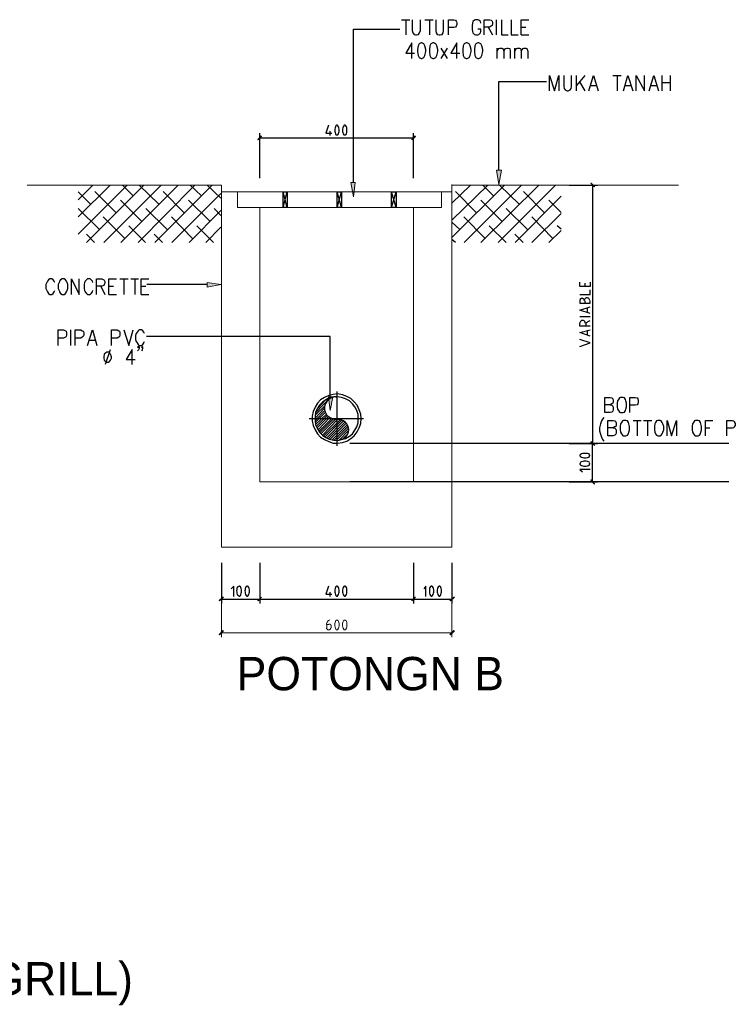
# Model space of a CAD drawing. Header units: millimetres. Extents: x 0 to 420, y 0 to 297.
# Tile 46 of 49: x 266 to 328, y 158 to 243. Entities that reach past the tile are written whole.
import ezdxf

# ---------------------------------------------------------------- set-up
doc = ezdxf.new("R2010")
doc.units = ezdxf.units.MM
for name, color, linetype in [('FILL_000000', 7, 'Continuous'), ('LINE_000000', 7, 'Continuous'), ('TEXT', 7, 'Continuous')]:
    doc.layers.add(name, color=color, linetype=linetype)

msp = doc.modelspace()

# ---------------------------------------------------------------- hatches: boundary and pattern name
at = {"layer": 'FILL_000000'}
h = msp.add_hatch(color=7, dxfattribs=at)
h.dxf.hatch_style = 1
h.paths.add_polyline_path([(286.724, 232.833), (286.47, 232.495), (286.427, 232.537), (286.724, 232.833)])
h = msp.add_hatch(color=7, dxfattribs=at)
h.dxf.hatch_style = 1
h.paths.add_polyline_path([(286.766, 232.791), (286.724, 232.833), (286.47, 232.495), (286.766, 232.791)])
h = msp.add_hatch(color=7, dxfattribs=at)
h.dxf.hatch_style = 1
h.paths.add_polyline_path([(299.72, 232.537), (299.72, 232.495), (300.016, 232.833), (299.72, 232.537)])
h = msp.add_hatch(color=7, dxfattribs=at)
h.dxf.hatch_style = 1
h.paths.add_polyline_path([(299.72, 232.495), (300.016, 232.833), (300.059, 232.791), (299.72, 232.495)])
h = msp.add_hatch(color=7, dxfattribs=at)
h.dxf.hatch_style = 1
h.paths.add_polyline_path([(307.467, 229.87), (307.044, 229.87), (307.255, 228.642), (307.467, 229.87)])
h = msp.add_hatch(color=7, dxfattribs=at)
h.dxf.hatch_style = 1
h.paths.add_polyline_path([(294.852, 228.812), (294.471, 228.812), (294.682, 227.584), (294.852, 228.812)])
h = msp.add_hatch(color=7, dxfattribs=at)
h.dxf.hatch_style = 1
h.paths.add_polyline_path([(315.51, 228.431), (315.51, 228.473), (315.172, 228.769), (315.51, 228.431)])
h = msp.add_hatch(color=7, dxfattribs=at)
h.dxf.hatch_style = 1
h.paths.add_polyline_path([(315.51, 228.473), (315.172, 228.769), (315.214, 228.769), (315.51, 228.473)])
h = msp.add_hatch(color=7, dxfattribs=at)
h.dxf.hatch_style = 1
h.paths.add_polyline_path([(282.067, 219.795), (282.067, 220.176), (283.252, 220.006), (282.067, 219.795)])
h = msp.add_hatch(color=7, dxfattribs=at)
h.dxf.hatch_style = 1
h.paths.add_polyline_path([(292.523, 210.312), (292.904, 210.312), (292.693, 209.127), (292.523, 210.312)])
h = msp.add_hatch(color=7, dxfattribs=at)
h.dxf.hatch_style = 1
h.paths.add_polyline_path([(315.51, 206.163), (315.172, 206.417), (315.214, 206.46), (315.51, 206.163)])
h = msp.add_hatch(color=7, dxfattribs=at)
h.dxf.hatch_style = 1
h.paths.add_polyline_path([(315.214, 206.46), (315.172, 206.417), (315.51, 206.163), (315.214, 206.46)])
h = msp.add_hatch(color=7, dxfattribs=at)
h.dxf.hatch_style = 1
h.paths.add_polyline_path([(315.51, 206.121), (315.51, 206.163), (315.172, 206.417), (315.51, 206.121)])
h = msp.add_hatch(color=7, dxfattribs=at)
h.dxf.hatch_style = 1
h.paths.add_polyline_path([(315.172, 206.417), (315.51, 206.163), (315.51, 206.121), (315.172, 206.417)])
h = msp.add_hatch(color=7, dxfattribs=at)
h.dxf.hatch_style = 1
h.paths.add_polyline_path([(315.214, 203.158), (315.172, 203.115), (315.51, 202.819), (315.214, 203.158)])
h = msp.add_hatch(color=7, dxfattribs=at)
h.dxf.hatch_style = 1
h.paths.add_polyline_path([(315.172, 203.115), (315.51, 202.819), (315.51, 202.777), (315.172, 203.115)])
h = msp.add_hatch(color=7, dxfattribs=at)
h.dxf.hatch_style = 1
h.paths.add_polyline_path([(283.422, 193.04), (283.125, 192.701), (283.083, 192.744), (283.422, 193.04)])
h = msp.add_hatch(color=7, dxfattribs=at)
h.dxf.hatch_style = 1
h.paths.add_polyline_path([(283.464, 193.04), (283.422, 193.04), (283.125, 192.701), (283.464, 193.04)])
h = msp.add_hatch(color=7, dxfattribs=at)
h.dxf.hatch_style = 1
h.paths.add_polyline_path([(286.427, 192.744), (286.47, 192.701), (286.766, 193.04), (286.427, 192.744)])
h = msp.add_hatch(color=7, dxfattribs=at)
h.dxf.hatch_style = 1
h.paths.add_polyline_path([(286.766, 193.04), (286.47, 192.701), (286.427, 192.744), (286.766, 193.04)])
h = msp.add_hatch(color=7, dxfattribs=at)
h.dxf.hatch_style = 1
h.paths.add_polyline_path([(286.47, 192.701), (286.766, 193.04), (286.47, 192.701)])
h = msp.add_hatch(color=7, dxfattribs=at)
h.dxf.hatch_style = 1
h.paths.add_polyline_path([(299.72, 192.744), (299.72, 192.701), (300.016, 193.04), (299.72, 192.744)])
h = msp.add_hatch(color=7, dxfattribs=at)
h.dxf.hatch_style = 1
h.paths.add_polyline_path([(299.72, 192.701), (300.016, 193.04), (300.059, 193.04), (299.72, 192.701)])
h = msp.add_hatch(color=7, dxfattribs=at)
h.dxf.hatch_style = 1
h.paths.add_polyline_path([(300.059, 193.04), (300.016, 193.04), (299.72, 192.701), (300.059, 193.04)])
h = msp.add_hatch(color=7, dxfattribs=at)
h.dxf.hatch_style = 1
h.paths.add_polyline_path([(300.016, 193.04), (299.72, 192.701), (299.72, 192.744), (300.016, 193.04)])
h = msp.add_hatch(color=7, dxfattribs=at)
h.dxf.hatch_style = 1
h.paths.add_polyline_path([(303.022, 192.744), (303.064, 192.701), (303.361, 193.04), (303.022, 192.744)])
h = msp.add_hatch(color=7, dxfattribs=at)
h.dxf.hatch_style = 1
h.paths.add_polyline_path([(303.064, 192.701), (303.361, 193.04), (303.403, 193.04), (303.064, 192.701)])
h = msp.add_hatch(color=7, dxfattribs=at)
h.dxf.hatch_style = 1
h.paths.add_polyline_path([(283.422, 190.161), (283.125, 189.78), (283.083, 189.823), (283.422, 190.161)])
h = msp.add_hatch(color=7, dxfattribs=at)
h.dxf.hatch_style = 1
h.paths.add_polyline_path([(283.464, 190.119), (283.422, 190.161), (283.125, 189.78), (283.464, 190.119)])
h = msp.add_hatch(color=7, dxfattribs=at)
h.dxf.hatch_style = 1
h.paths.add_polyline_path([(303.022, 189.823), (303.064, 189.78), (303.361, 190.161), (303.022, 189.823)])
h = msp.add_hatch(color=7, dxfattribs=at)
h.dxf.hatch_style = 1
h.paths.add_polyline_path([(303.064, 189.78), (303.361, 190.161), (303.403, 190.119), (303.064, 189.78)])

# ---------------------------------------------------------------- linework, layer by layer
at = {"layer": 'LINE_000000', "lineweight": 25}
for p, q in [((298.831, 242.866), (299.551, 242.866)), ((299.212, 242.866), (299.212, 241.554)), ((300.863, 242.866), (301.583, 242.866)), ((301.244, 242.866), (301.244, 241.554)), ((306.324, 242.231), (306.705, 241.554)), ((307.044, 241.554), (307.044, 242.866)), ((309.16, 242.231), (309.584, 242.231)), ((309.16, 241.554), (309.838, 241.554)), ((302.26, 239.522), (302.81, 240.411)), ((302.81, 239.522), (302.26, 240.411)), ((307.086, 239.522), (307.086, 240.411)), ((308.61, 239.522), (308.61, 240.411)), ((313.944, 236.728), (313.944, 238.04)), ((314.664, 238.04), (313.944, 237.194)), ((317.077, 238.04), (317.796, 238.04)), ((317.458, 238.04), (317.458, 236.728)), ((321.352, 236.728), (321.352, 238.04)), ((322.03, 238.04), (322.03, 236.728)), ((314.198, 237.49), (314.664, 236.728)), ((315.172, 237.194), (315.68, 237.194)), ((318.135, 237.194), (318.643, 237.194)), ((320.379, 237.194), (320.887, 237.194)), ((321.352, 237.448), (322.03, 237.448)), ((286.597, 229.193), (286.597, 233.087)), ((292.65, 233.257), (292.65, 232.876)), ((299.889, 229.193), (299.889, 233.087)), ((286.597, 232.664), (299.889, 232.664)), ((270.933, 227.33), (272.203, 228.6)), ((270.933, 225.848), (273.685, 228.6)), ((270.933, 224.367), (275.167, 228.6)), ((271.653, 223.647), (276.606, 228.6)), ((273.135, 223.647), (278.088, 228.6)), ((274.616, 223.647), (279.569, 228.6)), ((275.675, 227.669), (274.743, 228.6)), ((276.098, 223.647), (281.009, 228.6)), ((277.876, 226.949), (276.183, 228.6)), ((277.537, 223.647), (282.49, 228.6)), ((281.559, 227.669), (280.585, 228.6)), ((283.252, 227.457), (282.067, 228.6)), ((303.191, 227.034), (304.8, 228.6)), ((303.191, 225.552), (306.282, 228.6)), ((303.191, 224.07), (307.721, 228.6)), ((304.25, 223.647), (309.203, 228.6)), ((305.689, 223.647), (310.684, 228.6)), ((306.79, 227.669), (305.858, 228.6)), ((307.171, 223.647), (312.124, 228.6)), ((308.991, 226.949), (307.298, 228.6)), ((313.309, 228.6), (315.764, 228.6)), ((315.341, 228.6), (315.341, 206.29)), ((271.992, 226.949), (270.933, 228.007)), ((274.193, 226.187), (272.373, 228.05)), ((280.077, 226.187), (278.257, 228.05)), ((279.019, 223.647), (283.252, 227.88)), ((288.629, 226.653), (288.967, 228.007)), ((293.285, 226.653), (293.666, 228.007)), ((297.984, 226.653), (298.365, 228.007)), ((305.308, 226.187), (303.488, 228.05)), ((311.192, 226.187), (309.372, 228.05)), ((276.394, 225.467), (274.574, 227.288)), ((282.279, 225.467), (280.458, 227.288)), ((307.509, 225.467), (305.689, 227.288)), ((308.652, 223.647), (312.632, 227.626)), ((312.632, 226.229), (311.573, 227.288)), ((272.754, 224.748), (270.933, 226.568)), ((278.596, 224.748), (276.775, 226.568)), ((280.501, 223.647), (283.252, 226.399)), ((283.252, 225.975), (282.66, 226.568)), ((309.711, 224.748), (307.89, 226.568)), ((310.092, 223.647), (312.632, 226.145)), ((274.955, 223.986), (273.092, 225.848)), ((280.797, 223.986), (278.977, 225.848)), ((303.869, 224.748), (303.191, 225.383)), ((306.07, 223.986), (304.207, 225.848)), ((311.912, 223.986), (310.092, 225.848)), ((272.33, 223.647), (271.653, 224.367)), ((276.733, 223.647), (275.294, 225.086)), ((278.215, 223.647), (277.495, 224.367)), ((282.617, 223.647), (281.178, 225.086)), ((281.94, 223.647), (283.252, 224.959)), ((307.89, 223.647), (306.409, 225.086)), ((309.33, 223.647), (308.61, 224.367)), ((311.573, 223.647), (312.632, 224.663)), ((312.632, 224.79), (312.293, 225.086)), ((303.488, 223.647), (303.191, 223.901)), ((274.532, 220.514), (275.251, 220.514)), ((274.87, 220.514), (274.87, 219.16)), ((275.463, 220.514), (276.14, 220.514)), ((275.802, 220.514), (275.802, 219.16)), ((314.664, 220.133), (314.664, 219.837)), ((272.881, 219.879), (273.219, 219.16)), ((273.558, 219.879), (273.981, 219.879)), ((276.352, 219.879), (276.775, 219.879)), ((282.067, 220.006), (276.86, 220.006)), ((273.558, 219.16), (274.235, 219.16)), ((276.352, 219.16), (277.029, 219.16)), ((314.664, 218.609), (314.664, 218.398)), ((315.129, 218.398), (315.129, 218.609)), ((314.875, 218.017), (314.875, 217.593)), ((315.129, 217.212), (314.24, 217.212)), ((314.748, 216.704), (315.129, 216.916)), ((270.298, 214.757), (270.298, 216.112)), ((314.748, 216.662), (314.748, 216.408)), ((314.875, 216.027), (314.875, 215.646)), ((271.907, 215.223), (272.415, 215.223)), ((273.685, 214.376), (273.262, 213.106)), ((293.243, 210.778), (293.243, 206.079)), ((291.465, 209), (292.65, 210.227)), ((291.634, 209.381), (292.269, 210.058)), ((292.904, 210.27), (292.947, 210.312)), ((293.158, 210.312), (293.201, 210.312)), ((291.38, 208.746), (292.227, 209.55)), ((291.38, 208.492), (292.185, 209.338)), ((291.38, 208.28), (292.227, 209.127)), ((290.872, 208.449), (295.571, 208.449)), ((291.38, 208.111), (292.269, 209)), ((291.423, 207.941), (292.354, 208.83)), ((291.465, 207.772), (292.439, 208.746)), ((291.55, 207.645), (292.523, 208.619)), ((291.634, 207.476), (292.65, 208.534)), ((291.719, 207.349), (292.82, 208.449)), ((291.804, 207.264), (292.947, 208.407)), ((291.888, 207.137), (293.116, 208.365)), ((292.015, 207.01), (293.328, 208.365)), ((292.1, 206.925), (293.539, 208.322)), ((292.227, 206.841), (293.666, 208.28)), ((292.354, 206.756), (293.836, 208.238)), ((318.855, 208.28), (319.532, 208.28)), ((319.193, 208.28), (319.193, 206.968)), ((319.744, 208.28), (320.463, 208.28)), ((320.082, 208.28), (320.082, 206.968)), ((292.523, 206.714), (293.963, 208.153)), ((292.693, 206.671), (294.047, 208.026)), ((292.82, 206.587), (294.174, 207.941)), ((293.031, 206.587), (294.217, 207.772)), ((293.201, 206.544), (294.301, 207.645)), ((293.455, 206.587), (294.301, 207.433)), ((325.078, 207.645), (325.459, 207.645)), ((293.751, 206.671), (294.217, 207.137)), ((327.11, 206.29), (294.386, 206.29)), ((313.309, 206.29), (315.764, 206.29)), ((313.309, 206.29), (315.764, 206.29)), ((315.341, 202.988), (315.341, 206.29)), ((327.11, 202.988), (294.386, 202.988)), ((313.309, 202.988), (315.764, 202.988)), ((283.295, 196.003), (283.295, 192.49)), ((286.597, 196.003), (286.597, 192.49)), ((286.597, 196.003), (286.597, 192.49)), ((299.889, 196.003), (299.889, 192.49)), ((299.889, 196.003), (299.889, 192.49)), ((303.191, 196.003), (303.191, 192.49)), ((292.65, 193.463), (292.65, 193.082)), ((283.295, 192.871), (286.597, 192.871)), ((286.597, 192.871), (299.889, 192.871)), ((299.889, 192.871), (303.191, 192.871))]:
    msp.add_line(p, q, dxfattribs=at)
at = {"layer": 'LINE_000000', "lineweight": 13}
for p, q in [((266.531, 228.6), (283.295, 228.6)), ((303.191, 228.642), (303.191, 197.358)), ((303.191, 228.6), (322.749, 228.6)), ((303.191, 228.007), (283.295, 228.007)), ((286.597, 226.653), (286.597, 202.988)), ((299.889, 226.653), (299.889, 202.988)), ((286.597, 203.962), (286.597, 203.962)), ((299.889, 203.962), (299.889, 203.962)), ((286.597, 202.988), (299.889, 202.988)), ((283.295, 195.58), (283.295, 189.569)), ((303.191, 195.58), (303.191, 189.569)), ((292.396, 190.669), (292.396, 190.373)), ((292.566, 190.669), (292.396, 190.669)), ((292.777, 190.373), (292.777, 190.458)), ((283.295, 189.95), (303.191, 189.95))]:
    msp.add_line(p, q, dxfattribs=at)
at = {"layer": 'LINE_000000', "lineweight": 25}
for points in [[(299.762, 242.866), (299.762, 241.935), (299.805, 241.723), (299.932, 241.596), (300.059, 241.554), (300.143, 241.554), (300.313, 241.596), (300.397, 241.723), (300.482, 241.935), (300.482, 242.866)], [(301.794, 242.866), (301.794, 241.935), (301.837, 241.723), (301.921, 241.596), (302.091, 241.554), (302.175, 241.554), (302.345, 241.596), (302.429, 241.723), (302.472, 241.935), (302.472, 242.866)], [(302.895, 241.554), (302.895, 242.866), (303.361, 242.866), (303.488, 242.824), (303.572, 242.739), (303.615, 242.612), (303.615, 242.443), (303.572, 242.316), (303.488, 242.231), (303.361, 242.189), (302.895, 242.189)], [(305.689, 242.57), (305.647, 242.697), (305.52, 242.824), (305.435, 242.866), (305.223, 242.866), (305.139, 242.824), (305.012, 242.697), (304.969, 242.57), (304.927, 242.358), (304.927, 242.062), (304.969, 241.85), (305.012, 241.723), (305.139, 241.596), (305.223, 241.554), (305.435, 241.554), (305.52, 241.596), (305.647, 241.723), (305.689, 241.85), (305.689, 242.062), (305.435, 242.062)], [(305.985, 241.554), (305.985, 242.866), (306.451, 242.866), (306.578, 242.824), (306.663, 242.739), (306.705, 242.612), (306.705, 242.485), (306.663, 242.358), (306.578, 242.316), (306.451, 242.231), (305.985, 242.231)], [(307.467, 242.866), (307.467, 241.554), (308.06, 241.554)], [(308.314, 242.866), (308.314, 241.554), (308.906, 241.554)], [(309.16, 241.554), (309.16, 242.866), (309.838, 242.866)], [(294.682, 228.812), (294.682, 242.062), (298.704, 242.062)], [(299.72, 239.522), (299.72, 240.877), (299.212, 239.988), (299.974, 239.988)], [(303.615, 239.522), (303.615, 240.877), (303.107, 239.988), (303.869, 239.988)], [(307.086, 240.157), (307.255, 240.369), (307.34, 240.411), (307.509, 240.411), (307.594, 240.369), (307.679, 240.157), (307.679, 239.522)], [(307.679, 240.157), (307.806, 240.369), (307.933, 240.411), (308.06, 240.411), (308.187, 240.369), (308.229, 240.157), (308.229, 239.522)], [(308.61, 240.157), (308.779, 240.369), (308.864, 240.411), (309.033, 240.411), (309.118, 240.369), (309.16, 240.157), (309.16, 239.522)], [(309.16, 240.157), (309.33, 240.369), (309.414, 240.411), (309.584, 240.411), (309.668, 240.369), (309.753, 240.157), (309.753, 239.522)], [(311.616, 236.728), (311.616, 238.04), (312.039, 236.728), (312.42, 238.04), (312.42, 236.728)], [(312.843, 238.04), (312.843, 237.109), (312.886, 236.94), (312.97, 236.813), (313.14, 236.728), (313.224, 236.728), (313.394, 236.813), (313.478, 236.94), (313.521, 237.109), (313.521, 238.04)], [(315.002, 236.728), (315.426, 238.04), (315.807, 236.728)], [(318.008, 236.728), (318.389, 238.04), (318.812, 236.728)], [(319.109, 236.728), (319.109, 238.04), (319.828, 236.728), (319.828, 238.04)], [(320.209, 236.728), (320.633, 238.04), (321.014, 236.728)], [(307.255, 229.87), (307.255, 237.532), (311.362, 237.532)], [(292.523, 233.765), (292.312, 233.087), (292.82, 233.087)], [(293.172, 233.711), (293.129, 233.618), (293.098, 233.52), (293.08, 233.421), (293.074, 233.32), (293.08, 233.219), (293.098, 233.12), (293.129, 233.023), (293.172, 232.929)], [(293.349, 233.722), (293.341, 233.731), (293.332, 233.74), (293.322, 233.747), (293.312, 233.753), (293.301, 233.758), (293.289, 233.762), (293.277, 233.764), (293.264, 233.765), (293.252, 233.764), (293.24, 233.762), (293.228, 233.758), (293.217, 233.753), (293.206, 233.747), (293.196, 233.74), (293.187, 233.731), (293.179, 233.722)], [(293.356, 232.929), (293.399, 233.023), (293.43, 233.12), (293.448, 233.219), (293.455, 233.32), (293.448, 233.421), (293.43, 233.52), (293.399, 233.618), (293.356, 233.711)], [(293.85, 233.711), (293.806, 233.618), (293.776, 233.52), (293.757, 233.421), (293.751, 233.32), (293.757, 233.219), (293.776, 233.12), (293.806, 233.023), (293.85, 232.929)], [(294.027, 233.722), (294.019, 233.731), (294.01, 233.74), (294, 233.747), (293.989, 233.753), (293.978, 233.758), (293.966, 233.762), (293.954, 233.764), (293.941, 233.765), (293.929, 233.764), (293.917, 233.762), (293.905, 233.758), (293.894, 233.753), (293.883, 233.747), (293.873, 233.74), (293.864, 233.731), (293.856, 233.722)], [(294.033, 232.929), (294.077, 233.023), (294.107, 233.12), (294.126, 233.219), (294.132, 233.32), (294.126, 233.421), (294.107, 233.52), (294.077, 233.618), (294.033, 233.711)], [(293.179, 232.961), (293.187, 232.951), (293.196, 232.943), (293.206, 232.935), (293.217, 232.929), (293.228, 232.924), (293.24, 232.921), (293.252, 232.919), (293.264, 232.918), (293.277, 232.919), (293.289, 232.921), (293.301, 232.924), (293.312, 232.929), (293.322, 232.935), (293.332, 232.943), (293.341, 232.951), (293.349, 232.961)], [(293.856, 232.961), (293.864, 232.951), (293.873, 232.943), (293.883, 232.935), (293.894, 232.929), (293.905, 232.924), (293.917, 232.921), (293.929, 232.919), (293.941, 232.918), (293.954, 232.919), (293.966, 232.921), (293.978, 232.924), (293.989, 232.929), (294, 232.935), (294.01, 232.943), (294.019, 232.951), (294.027, 232.961)], [(288.967, 226.653), (288.629, 228.007), (288.967, 228.007), (288.967, 226.653), (288.629, 226.653), (288.629, 228.007)], [(293.666, 226.653), (293.285, 228.007), (293.666, 228.007), (293.666, 226.653), (293.285, 226.653), (293.285, 228.007)], [(298.365, 226.653), (297.984, 228.007), (298.365, 228.007), (298.365, 226.653), (297.984, 226.653), (297.984, 228.007)], [(268.901, 220.176), (268.859, 220.303), (268.774, 220.43), (268.647, 220.514), (268.478, 220.514), (268.351, 220.43), (268.266, 220.303), (268.224, 220.176), (268.139, 220.006), (268.139, 219.668), (268.224, 219.498), (268.266, 219.371), (268.351, 219.244), (268.478, 219.16), (268.647, 219.16), (268.774, 219.244), (268.859, 219.371), (268.901, 219.498)], [(270.341, 219.16), (270.341, 220.514), (271.018, 219.16), (271.018, 220.514)], [(272.203, 220.176), (272.161, 220.303), (272.034, 220.43), (271.949, 220.514), (271.738, 220.514), (271.653, 220.43), (271.526, 220.303), (271.484, 220.176), (271.441, 220.006), (271.441, 219.668), (271.484, 219.498), (271.526, 219.371), (271.653, 219.244), (271.738, 219.16), (271.949, 219.16), (272.034, 219.244), (272.161, 219.371), (272.203, 219.498)], [(272.5, 219.16), (272.5, 220.514), (272.965, 220.514), (273.135, 220.43), (273.177, 220.387), (273.219, 220.26), (273.219, 220.133), (273.177, 220.006), (273.135, 219.922), (272.965, 219.879), (272.5, 219.879)], [(273.558, 219.16), (273.558, 220.514), (274.235, 220.514)], [(276.352, 219.16), (276.352, 220.514), (277.029, 220.514)], [(315.129, 220.218), (315.129, 219.837), (314.24, 219.837), (314.24, 220.218)], [(314.24, 219.16), (315.129, 219.16), (315.129, 219.541)], [(314.621, 218.63), (314.617, 218.669), (314.606, 218.705), (314.589, 218.737), (314.566, 218.765), (314.537, 218.788), (314.505, 218.806), (314.469, 218.817), (314.431, 218.821), (314.392, 218.817), (314.357, 218.806), (314.324, 218.788), (314.296, 218.765), (314.273, 218.737), (314.255, 218.705), (314.244, 218.669), (314.24, 218.63)], [(314.24, 218.609), (314.24, 218.398), (315.129, 218.398)], [(315.087, 218.63), (315.082, 218.677), (315.069, 218.721), (315.047, 218.761), (315.019, 218.795), (314.984, 218.824), (314.945, 218.845), (314.901, 218.859), (314.854, 218.863), (314.807, 218.859), (314.764, 218.845), (314.724, 218.824), (314.69, 218.795), (314.661, 218.761), (314.64, 218.721), (314.626, 218.677), (314.621, 218.63)], [(315.129, 217.509), (314.24, 217.805), (315.129, 218.101)], [(314.706, 216.683), (314.701, 216.73), (314.688, 216.774), (314.666, 216.813), (314.638, 216.848), (314.603, 216.876), (314.564, 216.898), (314.52, 216.911), (314.473, 216.916), (314.426, 216.911), (314.383, 216.898), (314.343, 216.876), (314.309, 216.848), (314.28, 216.813), (314.259, 216.774), (314.245, 216.73), (314.24, 216.683)], [(269.198, 214.757), (269.198, 216.112), (269.663, 216.112), (269.833, 216.027), (269.875, 215.985), (269.917, 215.858), (269.917, 215.646), (269.875, 215.519), (269.833, 215.477), (269.663, 215.392), (269.198, 215.392)], [(270.679, 214.757), (270.679, 216.112), (271.145, 216.112), (271.272, 216.027), (271.357, 215.985), (271.399, 215.858), (271.399, 215.646), (271.357, 215.519), (271.272, 215.477), (271.145, 215.392), (270.679, 215.392)], [(271.738, 214.757), (272.161, 216.112), (272.542, 214.757)], [(273.812, 214.757), (273.812, 216.112), (274.278, 216.112), (274.447, 216.027), (274.489, 215.985), (274.532, 215.858), (274.532, 215.646), (274.489, 215.519), (274.447, 215.477), (274.278, 215.392), (273.812, 215.392)], [(274.87, 216.112), (275.294, 214.757), (275.675, 216.112)], [(276.648, 215.773), (276.606, 215.9), (276.521, 216.027), (276.394, 216.112), (276.183, 216.112), (276.098, 216.027), (276.013, 215.9), (275.929, 215.773), (275.886, 215.604), (275.886, 215.265), (275.929, 215.096), (276.013, 214.969), (276.098, 214.842), (276.183, 214.757), (276.394, 214.757), (276.521, 214.842), (276.606, 214.969), (276.648, 215.096)], [(315.129, 216.408), (314.24, 216.408), (314.24, 216.662)], [(315.129, 215.561), (314.24, 215.858), (315.129, 216.112)], [(292.693, 210.312), (292.693, 215.519), (276.818, 215.519)], [(314.24, 214.672), (315.129, 214.969), (314.24, 215.265)], [(275.59, 213.106), (275.59, 214.418), (275.082, 213.529), (275.844, 213.529)], [(276.183, 214.63), (276.14, 214.672), (276.056, 214.63), (276.14, 214.545), (276.183, 214.63), (276.183, 214.503), (276.14, 214.376), (276.056, 214.291)], [(276.479, 214.63), (276.437, 214.672), (276.394, 214.63), (276.437, 214.545), (276.479, 214.63), (276.479, 214.503), (276.437, 214.376), (276.394, 214.291)], [(293.243, 210.312), (293.031, 210.312), (292.862, 210.27), (292.693, 210.185), (292.523, 210.058), (292.396, 209.931), (292.312, 209.762), (292.227, 209.592), (292.185, 209.423), (292.185, 209.254), (292.227, 209.084), (292.312, 208.915), (292.396, 208.746), (292.523, 208.619), (292.693, 208.534), (292.862, 208.449), (293.074, 208.407), (293.243, 208.365)], [(316.865, 209.635), (316.992, 209.592), (317.077, 209.508), (317.119, 209.381), (317.119, 209.211), (317.077, 209.084), (316.992, 209), (316.865, 208.957), (316.399, 208.957), (316.399, 210.27), (316.865, 210.27), (316.992, 210.227), (317.077, 210.143), (317.119, 210.016), (317.119, 209.889), (317.077, 209.762), (316.992, 209.719), (316.865, 209.635), (316.399, 209.635)], [(318.558, 208.957), (318.558, 210.27), (319.024, 210.27), (319.193, 210.227), (319.236, 210.143), (319.278, 210.016), (319.278, 209.846), (319.236, 209.719), (319.193, 209.635), (319.024, 209.592), (318.558, 209.592)], [(293.243, 206.544), (293.455, 206.587), (293.624, 206.629), (293.836, 206.714), (294.005, 206.841), (294.132, 206.968), (294.217, 207.137), (294.259, 207.306), (294.301, 207.476), (294.259, 207.645), (294.217, 207.814), (294.132, 207.984), (294.005, 208.111), (293.836, 208.238), (293.624, 208.322), (293.455, 208.365), (293.243, 208.365)], [(316.315, 208.534), (316.188, 208.407), (316.103, 208.238), (316.018, 207.984), (315.934, 207.645), (315.934, 207.391), (316.018, 207.095), (316.103, 206.841), (316.188, 206.629), (316.315, 206.502)], [(317.119, 207.645), (317.246, 207.603), (317.331, 207.518), (317.373, 207.391), (317.373, 207.222), (317.331, 207.095), (317.246, 207.01), (317.119, 206.968), (316.653, 206.968), (316.653, 208.28), (317.119, 208.28), (317.246, 208.238), (317.331, 208.153), (317.373, 208.026), (317.373, 207.899), (317.331, 207.772), (317.246, 207.73), (317.119, 207.645), (316.653, 207.645)], [(321.776, 206.968), (321.776, 208.28), (322.157, 206.968), (322.58, 208.28), (322.58, 206.968)], [(325.078, 206.968), (325.078, 208.28), (325.713, 208.28)], [(326.94, 206.968), (326.94, 208.28), (327.406, 208.28), (327.533, 208.238), (327.575, 208.153), (327.66, 208.026), (327.66, 207.857), (327.575, 207.73), (327.533, 207.645), (327.406, 207.603), (326.94, 207.603)], [(314.283, 205.338), (314.274, 205.33), (314.265, 205.321), (314.258, 205.311), (314.252, 205.301), (314.247, 205.29), (314.243, 205.278), (314.241, 205.266), (314.24, 205.253), (314.241, 205.241), (314.243, 205.229), (314.247, 205.217), (314.252, 205.206), (314.258, 205.195), (314.265, 205.185), (314.274, 205.176), (314.283, 205.168)], [(315.076, 205.345), (314.982, 205.388), (314.885, 205.419), (314.786, 205.437), (314.685, 205.444), (314.584, 205.437), (314.485, 205.419), (314.387, 205.388), (314.294, 205.345)], [(314.294, 205.161), (314.387, 205.118), (314.485, 205.087), (314.584, 205.069), (314.685, 205.063), (314.786, 205.069), (314.885, 205.087), (314.982, 205.118), (315.076, 205.161)], [(315.044, 205.168), (315.054, 205.176), (315.062, 205.185), (315.07, 205.195), (315.076, 205.206), (315.081, 205.217), (315.084, 205.229), (315.086, 205.241), (315.087, 205.253), (315.086, 205.266), (315.084, 205.278), (315.081, 205.29), (315.076, 205.301), (315.07, 205.311), (315.062, 205.321), (315.054, 205.33), (315.044, 205.338)], [(314.283, 204.619), (314.274, 204.611), (314.265, 204.602), (314.258, 204.592), (314.252, 204.581), (314.247, 204.57), (314.243, 204.558), (314.241, 204.546), (314.24, 204.533), (314.241, 204.521), (314.243, 204.509), (314.247, 204.497), (314.252, 204.486), (314.258, 204.475), (314.265, 204.465), (314.274, 204.456), (314.283, 204.448)], [(315.129, 204.047), (314.24, 204.047), (314.452, 203.835)], [(315.076, 204.668), (314.982, 204.711), (314.885, 204.742), (314.786, 204.76), (314.685, 204.766), (314.584, 204.76), (314.485, 204.742), (314.387, 204.711), (314.294, 204.668)], [(314.294, 204.442), (314.387, 204.398), (314.485, 204.368), (314.584, 204.349), (314.685, 204.343), (314.786, 204.349), (314.885, 204.368), (314.982, 204.398), (315.076, 204.442)], [(315.044, 204.448), (315.054, 204.456), (315.062, 204.465), (315.07, 204.475), (315.076, 204.486), (315.081, 204.497), (315.084, 204.509), (315.086, 204.521), (315.087, 204.533), (315.086, 204.546), (315.084, 204.558), (315.081, 204.57), (315.076, 204.581), (315.07, 204.592), (315.062, 204.602), (315.054, 204.611), (315.044, 204.619)], [(284.353, 193.082), (284.353, 193.971), (284.141, 193.76)], [(284.706, 193.96), (284.662, 193.867), (284.632, 193.769), (284.613, 193.67), (284.607, 193.569), (284.613, 193.468), (284.632, 193.369), (284.662, 193.272), (284.706, 193.178)], [(284.925, 193.928), (284.917, 193.938), (284.908, 193.947), (284.898, 193.954), (284.887, 193.96), (284.876, 193.965), (284.864, 193.968), (284.852, 193.971), (284.84, 193.971), (284.827, 193.971), (284.815, 193.968), (284.803, 193.965), (284.792, 193.96), (284.782, 193.954), (284.772, 193.947), (284.763, 193.938), (284.755, 193.928)], [(284.932, 193.178), (284.975, 193.272), (285.006, 193.369), (285.024, 193.468), (285.03, 193.569), (285.024, 193.67), (285.006, 193.769), (284.975, 193.867), (284.932, 193.96)], [(285.425, 193.96), (285.382, 193.867), (285.351, 193.769), (285.333, 193.67), (285.327, 193.569), (285.333, 193.468), (285.351, 193.369), (285.382, 193.272), (285.425, 193.178)], [(285.602, 193.928), (285.594, 193.938), (285.585, 193.947), (285.575, 193.954), (285.565, 193.96), (285.554, 193.965), (285.542, 193.968), (285.53, 193.971), (285.517, 193.971), (285.505, 193.971), (285.493, 193.968), (285.481, 193.965), (285.47, 193.96), (285.459, 193.954), (285.449, 193.947), (285.44, 193.938), (285.432, 193.928)], [(285.609, 193.178), (285.652, 193.272), (285.683, 193.369), (285.702, 193.468), (285.708, 193.569), (285.702, 193.67), (285.683, 193.769), (285.652, 193.867), (285.609, 193.96)], [(292.523, 193.971), (292.312, 193.294), (292.82, 193.294)], [(293.172, 193.96), (293.129, 193.867), (293.098, 193.769), (293.08, 193.67), (293.074, 193.569), (293.08, 193.468), (293.098, 193.369), (293.129, 193.272), (293.172, 193.178)], [(293.349, 193.928), (293.341, 193.938), (293.332, 193.947), (293.322, 193.954), (293.312, 193.96), (293.301, 193.965), (293.289, 193.968), (293.277, 193.971), (293.264, 193.971), (293.252, 193.971), (293.24, 193.968), (293.228, 193.965), (293.217, 193.96), (293.206, 193.954), (293.196, 193.947), (293.187, 193.938), (293.179, 193.928)], [(293.356, 193.178), (293.399, 193.272), (293.43, 193.369), (293.448, 193.468), (293.455, 193.569), (293.448, 193.67), (293.43, 193.769), (293.399, 193.867), (293.356, 193.96)], [(293.85, 193.96), (293.806, 193.867), (293.776, 193.769), (293.757, 193.67), (293.751, 193.569), (293.757, 193.468), (293.776, 193.369), (293.806, 193.272), (293.85, 193.178)], [(294.027, 193.928), (294.019, 193.938), (294.01, 193.947), (294, 193.954), (293.989, 193.96), (293.978, 193.965), (293.966, 193.968), (293.954, 193.971), (293.941, 193.971), (293.929, 193.971), (293.917, 193.968), (293.905, 193.965), (293.894, 193.96), (293.883, 193.954), (293.873, 193.947), (293.864, 193.938), (293.856, 193.928)], [(294.033, 193.178), (294.077, 193.272), (294.107, 193.369), (294.126, 193.468), (294.132, 193.569), (294.126, 193.67), (294.107, 193.769), (294.077, 193.867), (294.033, 193.96)], [(300.948, 193.082), (300.948, 193.971), (300.778, 193.76)], [(301.343, 193.96), (301.299, 193.867), (301.269, 193.769), (301.25, 193.67), (301.244, 193.569), (301.25, 193.468), (301.269, 193.369), (301.299, 193.272), (301.343, 193.178)], [(301.52, 193.928), (301.512, 193.938), (301.503, 193.947), (301.493, 193.954), (301.482, 193.96), (301.471, 193.965), (301.459, 193.968), (301.447, 193.971), (301.435, 193.971), (301.422, 193.971), (301.41, 193.968), (301.398, 193.965), (301.387, 193.96), (301.376, 193.954), (301.366, 193.947), (301.357, 193.938), (301.349, 193.928)], [(301.526, 193.178), (301.57, 193.272), (301.6, 193.369), (301.619, 193.468), (301.625, 193.569), (301.619, 193.67), (301.6, 193.769), (301.57, 193.867), (301.526, 193.96)], [(302.02, 193.96), (301.977, 193.867), (301.946, 193.769), (301.928, 193.67), (301.921, 193.569), (301.928, 193.468), (301.946, 193.369), (301.977, 193.272), (302.02, 193.178)], [(302.197, 193.928), (302.189, 193.938), (302.18, 193.947), (302.17, 193.954), (302.159, 193.96), (302.148, 193.965), (302.136, 193.968), (302.124, 193.971), (302.112, 193.971), (302.099, 193.971), (302.087, 193.968), (302.075, 193.965), (302.064, 193.96), (302.054, 193.954), (302.044, 193.947), (302.035, 193.938), (302.027, 193.928)], [(302.204, 193.178), (302.247, 193.272), (302.278, 193.369), (302.296, 193.468), (302.302, 193.569), (302.296, 193.67), (302.278, 193.769), (302.247, 193.867), (302.204, 193.96)], [(284.755, 193.168), (284.763, 193.158), (284.772, 193.149), (284.782, 193.142), (284.792, 193.136), (284.803, 193.131), (284.815, 193.128), (284.827, 193.125), (284.84, 193.125), (284.852, 193.125), (284.864, 193.128), (284.876, 193.131), (284.887, 193.136), (284.898, 193.142), (284.908, 193.149), (284.917, 193.158), (284.925, 193.168)], [(285.432, 193.168), (285.44, 193.158), (285.449, 193.149), (285.459, 193.142), (285.47, 193.136), (285.481, 193.131), (285.493, 193.128), (285.505, 193.125), (285.517, 193.125), (285.53, 193.125), (285.542, 193.128), (285.554, 193.131), (285.565, 193.136), (285.575, 193.142), (285.585, 193.149), (285.594, 193.158), (285.602, 193.168)], [(293.179, 193.168), (293.187, 193.158), (293.196, 193.149), (293.206, 193.142), (293.217, 193.136), (293.228, 193.131), (293.24, 193.128), (293.252, 193.125), (293.264, 193.125), (293.277, 193.125), (293.289, 193.128), (293.301, 193.131), (293.312, 193.136), (293.322, 193.142), (293.332, 193.149), (293.341, 193.158), (293.349, 193.168)], [(293.856, 193.168), (293.864, 193.158), (293.873, 193.149), (293.883, 193.142), (293.894, 193.136), (293.905, 193.131), (293.917, 193.128), (293.929, 193.125), (293.941, 193.125), (293.954, 193.125), (293.966, 193.128), (293.978, 193.131), (293.989, 193.136), (294, 193.142), (294.01, 193.149), (294.019, 193.158), (294.027, 193.168)], [(301.349, 193.168), (301.357, 193.158), (301.366, 193.149), (301.376, 193.142), (301.387, 193.136), (301.398, 193.131), (301.41, 193.128), (301.422, 193.125), (301.435, 193.125), (301.447, 193.125), (301.459, 193.128), (301.471, 193.131), (301.482, 193.136), (301.493, 193.142), (301.503, 193.149), (301.512, 193.158), (301.52, 193.168)], [(302.027, 193.168), (302.035, 193.158), (302.044, 193.149), (302.054, 193.142), (302.064, 193.136), (302.075, 193.131), (302.087, 193.128), (302.099, 193.125), (302.112, 193.125), (302.124, 193.125), (302.136, 193.128), (302.148, 193.131), (302.159, 193.136), (302.17, 193.142), (302.18, 193.149), (302.189, 193.158), (302.197, 193.168)]]:
    msp.add_lwpolyline(points, dxfattribs=at)
for points in [[(300.524, 240.877), (300.355, 240.792), (300.27, 240.623), (300.228, 240.284), (300.228, 240.115), (300.27, 239.776), (300.355, 239.607), (300.524, 239.522), (300.609, 239.522), (300.778, 239.607), (300.863, 239.776), (300.948, 240.115), (300.948, 240.284), (300.863, 240.623), (300.778, 240.792), (300.609, 240.877), (300.524, 240.877)], [(301.54, 240.877), (301.371, 240.792), (301.286, 240.623), (301.244, 240.284), (301.244, 240.115), (301.286, 239.776), (301.371, 239.607), (301.54, 239.522), (301.625, 239.522), (301.794, 239.607), (301.879, 239.776), (301.964, 240.115), (301.964, 240.284), (301.879, 240.623), (301.794, 240.792), (301.625, 240.877), (301.54, 240.877)], [(304.419, 240.877), (304.25, 240.792), (304.165, 240.623), (304.123, 240.284), (304.123, 240.115), (304.165, 239.776), (304.25, 239.607), (304.419, 239.522), (304.504, 239.522), (304.673, 239.607), (304.758, 239.776), (304.842, 240.115), (304.842, 240.284), (304.758, 240.623), (304.673, 240.792), (304.504, 240.877), (304.419, 240.877)], [(305.435, 240.877), (305.266, 240.792), (305.181, 240.623), (305.139, 240.284), (305.139, 240.115), (305.181, 239.776), (305.266, 239.607), (305.435, 239.522), (305.52, 239.522), (305.689, 239.607), (305.774, 239.776), (305.858, 240.115), (305.858, 240.284), (305.774, 240.623), (305.689, 240.792), (305.52, 240.877), (305.435, 240.877)], [(269.536, 220.514), (269.409, 220.43), (269.325, 220.303), (269.282, 220.176), (269.198, 220.006), (269.198, 219.668), (269.282, 219.498), (269.325, 219.371), (269.409, 219.244), (269.536, 219.16), (269.706, 219.16), (269.833, 219.244), (269.917, 219.371), (269.96, 219.498), (270.044, 219.668), (270.044, 220.006), (269.96, 220.176), (269.917, 220.303), (269.833, 220.43), (269.706, 220.514), (269.536, 220.514)], [(273.389, 214.164), (273.304, 214.122), (273.177, 213.995), (273.135, 213.783), (273.135, 213.656), (273.177, 213.487), (273.304, 213.36), (273.389, 213.318), (273.558, 213.318), (273.643, 213.36), (273.727, 213.487), (273.812, 213.656), (273.812, 213.783), (273.727, 213.995), (273.643, 214.122), (273.558, 214.164), (273.389, 214.164)], [(295.36, 208.449), (295.317, 208.83), (295.19, 209.211), (295.021, 209.592), (294.767, 209.889), (294.471, 210.185), (294.132, 210.354), (293.751, 210.481), (293.328, 210.566), (292.947, 210.524), (292.566, 210.439), (292.185, 210.27), (291.846, 210.058), (291.592, 209.762), (291.38, 209.423), (291.211, 209.042), (291.126, 208.661), (291.126, 208.238), (291.211, 207.857), (291.38, 207.476), (291.592, 207.137), (291.846, 206.841), (292.185, 206.629), (292.566, 206.46), (292.947, 206.333), (293.328, 206.333), (293.751, 206.375), (294.132, 206.502), (294.471, 206.714), (294.767, 206.968), (295.021, 207.306), (295.19, 207.645), (295.317, 208.026), (295.36, 208.449)], [(295.106, 208.449), (295.106, 208.788), (294.979, 209.127), (294.809, 209.465), (294.598, 209.719), (294.344, 209.973), (294.005, 210.143), (293.666, 210.27), (293.328, 210.312), (292.989, 210.312), (292.608, 210.227), (292.312, 210.058), (292.015, 209.846), (291.761, 209.592), (291.55, 209.296), (291.423, 208.957), (291.38, 208.619), (291.38, 208.28), (291.423, 207.899), (291.55, 207.603), (291.761, 207.264), (292.015, 207.01), (292.312, 206.798), (292.608, 206.671), (292.989, 206.587), (293.328, 206.544), (293.666, 206.629), (294.005, 206.714), (294.344, 206.925), (294.598, 207.137), (294.809, 207.433), (294.979, 207.73), (295.106, 208.068), (295.106, 208.449)], [(317.754, 210.27), (317.669, 210.227), (317.585, 210.1), (317.5, 209.973), (317.458, 209.762), (317.458, 209.465), (317.5, 209.254), (317.585, 209.127), (317.669, 209), (317.754, 208.957), (317.966, 208.957), (318.093, 209), (318.177, 209.127), (318.22, 209.254), (318.262, 209.465), (318.262, 209.762), (318.22, 209.973), (318.177, 210.1), (318.093, 210.227), (317.966, 210.27), (317.754, 210.27)], [(318.008, 208.28), (317.923, 208.238), (317.839, 208.111), (317.754, 207.984), (317.712, 207.772), (317.712, 207.476), (317.754, 207.264), (317.839, 207.137), (317.923, 207.01), (318.008, 206.968), (318.22, 206.968), (318.347, 207.01), (318.431, 207.137), (318.474, 207.264), (318.516, 207.476), (318.516, 207.772), (318.474, 207.984), (318.431, 208.111), (318.347, 208.238), (318.22, 208.28), (318.008, 208.28)], [(320.971, 208.28), (320.844, 208.238), (320.76, 208.111), (320.717, 207.984), (320.675, 207.772), (320.675, 207.476), (320.717, 207.264), (320.76, 207.137), (320.844, 207.01), (320.971, 206.968), (321.183, 206.968), (321.268, 207.01), (321.352, 207.137), (321.395, 207.264), (321.479, 207.476), (321.479, 207.772), (321.395, 207.984), (321.352, 208.111), (321.268, 208.238), (321.183, 208.28), (320.971, 208.28)], [(324.231, 208.28), (324.146, 208.238), (324.062, 208.111), (323.977, 207.984), (323.935, 207.772), (323.935, 207.476), (323.977, 207.264), (324.062, 207.137), (324.146, 207.01), (324.231, 206.968), (324.443, 206.968), (324.57, 207.01), (324.654, 207.137), (324.697, 207.264), (324.739, 207.476), (324.739, 207.772), (324.697, 207.984), (324.654, 208.111), (324.57, 208.238), (324.443, 208.28), (324.231, 208.28)]]:
    msp.add_lwpolyline(points, close=True, dxfattribs=at)
at = {"layer": 'LINE_000000', "lineweight": 0}
for points in [[(286.724, 232.833), (286.47, 232.495), (286.427, 232.537), (286.724, 232.833)], [(286.766, 232.791), (286.724, 232.833), (286.47, 232.495), (286.766, 232.791)], [(299.72, 232.537), (299.72, 232.495), (300.016, 232.833), (299.72, 232.537)], [(299.72, 232.495), (300.016, 232.833), (300.059, 232.791), (299.72, 232.495)], [(307.467, 229.87), (307.044, 229.87), (307.255, 228.642), (307.467, 229.87)], [(294.852, 228.812), (294.471, 228.812), (294.682, 227.584), (294.852, 228.812)], [(315.51, 228.431), (315.51, 228.473), (315.172, 228.769), (315.51, 228.431)], [(315.51, 228.473), (315.172, 228.769), (315.214, 228.769), (315.51, 228.473)], [(282.067, 219.795), (282.067, 220.176), (283.252, 220.006), (282.067, 219.795)], [(292.523, 210.312), (292.904, 210.312), (292.693, 209.127), (292.523, 210.312)], [(315.51, 206.163), (315.172, 206.417), (315.214, 206.46), (315.51, 206.163)], [(315.214, 206.46), (315.172, 206.417), (315.51, 206.163), (315.214, 206.46)], [(315.51, 206.121), (315.51, 206.163), (315.172, 206.417), (315.51, 206.121)], [(315.172, 206.417), (315.51, 206.163), (315.51, 206.121), (315.172, 206.417)], [(315.214, 203.158), (315.172, 203.115), (315.51, 202.819), (315.214, 203.158)], [(315.172, 203.115), (315.51, 202.819), (315.51, 202.777), (315.172, 203.115)], [(283.422, 193.04), (283.125, 192.701), (283.083, 192.744), (283.422, 193.04)], [(283.464, 193.04), (283.422, 193.04), (283.125, 192.701), (283.464, 193.04)], [(286.427, 192.744), (286.47, 192.701), (286.766, 193.04), (286.427, 192.744)], [(286.766, 193.04), (286.47, 192.701), (286.427, 192.744), (286.766, 193.04)], [(286.47, 192.701), (286.766, 193.04), (286.47, 192.701)], [(299.72, 192.744), (299.72, 192.701), (300.016, 193.04), (299.72, 192.744)], [(299.72, 192.701), (300.016, 193.04), (300.059, 193.04), (299.72, 192.701)], [(300.059, 193.04), (300.016, 193.04), (299.72, 192.701), (300.059, 193.04)], [(300.016, 193.04), (299.72, 192.701), (299.72, 192.744), (300.016, 193.04)], [(303.022, 192.744), (303.064, 192.701), (303.361, 193.04), (303.022, 192.744)], [(303.064, 192.701), (303.361, 193.04), (303.403, 193.04), (303.064, 192.701)], [(283.422, 190.161), (283.125, 189.78), (283.083, 189.823), (283.422, 190.161)], [(283.464, 190.119), (283.422, 190.161), (283.125, 189.78), (283.464, 190.119)], [(303.022, 189.823), (303.064, 189.78), (303.361, 190.161), (303.022, 189.823)], [(303.064, 189.78), (303.361, 190.161), (303.403, 190.119), (303.064, 189.78)]]:
    msp.add_lwpolyline(points, close=True, dxfattribs=at)
at = {"layer": 'LINE_000000', "lineweight": 13}
for points in [[(303.191, 197.358), (283.295, 197.358), (283.295, 228.6)], [(292.354, 190.394), (292.358, 190.356), (292.369, 190.32), (292.387, 190.288), (292.41, 190.259), (292.438, 190.236), (292.47, 190.219), (292.506, 190.208), (292.545, 190.204), (292.583, 190.208), (292.619, 190.219), (292.651, 190.236), (292.679, 190.259), (292.702, 190.288), (292.72, 190.32), (292.731, 190.356), (292.735, 190.394)], [(292.648, 191.066), (292.588, 191.04), (292.533, 191.005), (292.485, 190.963), (292.443, 190.915), (292.408, 190.861), (292.382, 190.803), (292.364, 190.741), (292.355, 190.676)], [(292.776, 190.495), (292.777, 190.518), (292.776, 190.539), (292.773, 190.561), (292.767, 190.582), (292.759, 190.602), (292.749, 190.621), (292.736, 190.639), (292.722, 190.656), (292.705, 190.671), (292.687, 190.683), (292.668, 190.694), (292.648, 190.702), (292.627, 190.707), (292.605, 190.711), (292.583, 190.712), (292.561, 190.71)], [(293.172, 191.039), (293.129, 190.946), (293.098, 190.848), (293.08, 190.749), (293.074, 190.648), (293.08, 190.547), (293.098, 190.448), (293.129, 190.351), (293.172, 190.257)], [(293.349, 191.007), (293.341, 191.017), (293.332, 191.026), (293.322, 191.033), (293.312, 191.039), (293.301, 191.044), (293.289, 191.047), (293.277, 191.05), (293.264, 191.05), (293.252, 191.05), (293.24, 191.047), (293.228, 191.044), (293.217, 191.039), (293.206, 191.033), (293.196, 191.026), (293.187, 191.017), (293.179, 191.007)], [(293.356, 190.257), (293.399, 190.351), (293.43, 190.448), (293.448, 190.547), (293.455, 190.648), (293.448, 190.749), (293.43, 190.848), (293.399, 190.946), (293.356, 191.039)], [(293.85, 191.039), (293.806, 190.946), (293.776, 190.848), (293.757, 190.749), (293.751, 190.648), (293.757, 190.547), (293.776, 190.448), (293.806, 190.351), (293.85, 190.257)], [(294.027, 191.007), (294.019, 191.017), (294.01, 191.026), (294, 191.033), (293.989, 191.039), (293.978, 191.044), (293.966, 191.047), (293.954, 191.05), (293.941, 191.05), (293.929, 191.05), (293.917, 191.047), (293.905, 191.044), (293.894, 191.039), (293.883, 191.033), (293.873, 191.026), (293.864, 191.017), (293.856, 191.007)], [(294.033, 190.257), (294.077, 190.351), (294.107, 190.448), (294.126, 190.547), (294.132, 190.648), (294.126, 190.749), (294.107, 190.848), (294.077, 190.946), (294.033, 191.039)], [(293.179, 190.247), (293.187, 190.237), (293.196, 190.228), (293.206, 190.221), (293.217, 190.215), (293.228, 190.21), (293.24, 190.207), (293.252, 190.204), (293.264, 190.204), (293.277, 190.204), (293.289, 190.207), (293.301, 190.21), (293.312, 190.215), (293.322, 190.221), (293.332, 190.228), (293.341, 190.237), (293.349, 190.247)], [(293.856, 190.247), (293.864, 190.237), (293.873, 190.228), (293.883, 190.221), (293.894, 190.215), (293.905, 190.21), (293.917, 190.207), (293.929, 190.204), (293.941, 190.204), (293.954, 190.204), (293.966, 190.207), (293.978, 190.21), (293.989, 190.215), (294, 190.221), (294.01, 190.228), (294.019, 190.237), (294.027, 190.247)]]:
    msp.add_lwpolyline(points, dxfattribs=at)
for points in [[(284.692, 226.653), (284.692, 228.007), (283.295, 228.007), (283.295, 197.358), (303.191, 197.358), (303.191, 228.007), (302.302, 228.007), (302.302, 226.653), (299.889, 226.653), (299.889, 202.988), (286.597, 202.988), (286.597, 226.653), (284.692, 226.653)], [(302.302, 228.007), (302.302, 226.653), (284.692, 226.653), (284.692, 228.007), (302.302, 228.007)]]:
    msp.add_lwpolyline(points, close=True, dxfattribs=at)

# ---------------------------------------------------------------- texts
at = {"layer": 'TEXT'}
for s, height, p in [('POTONGN B', 2.8758, (284.607, 184.997)), ('BKG (BAK KONTROL GRILL)', 2.87582, (224.367, 158.665))]:
    msp.add_text(s, height=height, dxfattribs=at).set_placement(p)

doc.saveas('drawing.dxf')
